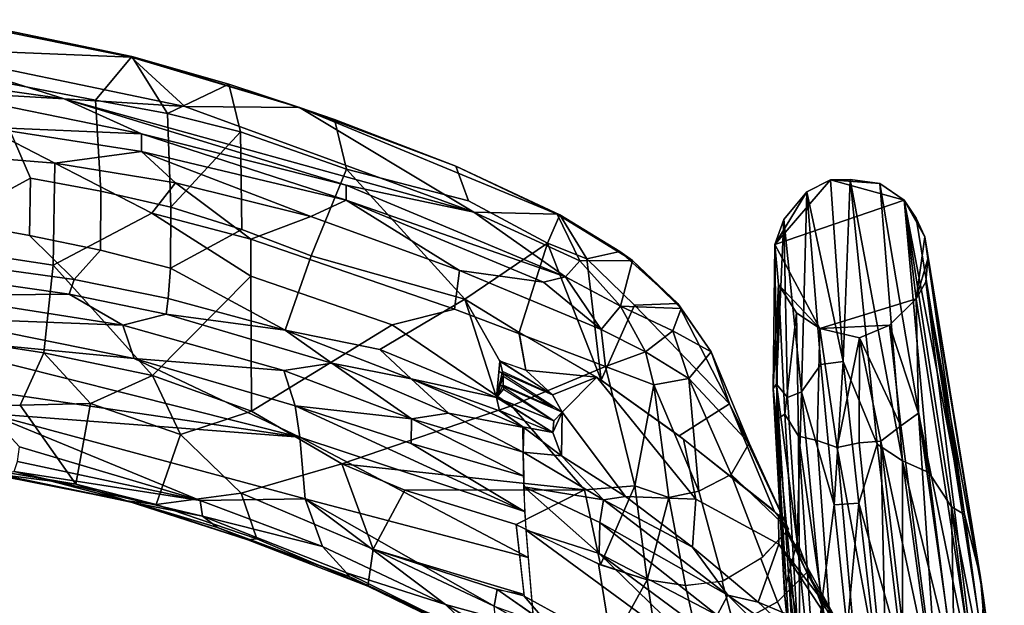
# Model space of a CAD drawing. Header units: millimetres. Extents: x 74 to 645, y -316 to 396.
# Tile 16 of 16: x 429 to 603, y 287 to 391. Entities that reach past the tile are written whole.
import ezdxf

# ---------------------------------------------------------------- set-up
doc = ezdxf.new("R2010")
doc.units = ezdxf.units.MM
doc.layers.add('Default', color=7, linetype='Continuous', true_color=0x000000)

msp = doc.modelspace()

# ---------------------------------------------------------------- linework, layer by layer
at = {"layer": 'Default', "color": 18, "true_color": 0x000000}
for points in [[(408.709, 385.743, 772.152), (449.097, 384.064, 770.508), (416.376, 390.714, 770.569)], [(416.376, 390.714, 770.569), (449.097, 384.064, 770.508), (449.171, 384.205, 768.683), (423.098, 389.656, 768.324)], [(423.098, 389.656, 768.324), (449.171, 384.205, 768.683), (442.754, 376.484, 739.57), (423.696, 380.137, 738.863)], [(384.352, 384.225, 771.67), (437.262, 376.751, 771.572), (408.709, 385.743, 772.152)], [(437.262, 376.751, 771.572), (458.547, 375.396, 772.014), (408.709, 385.743, 772.152)], [(408.709, 385.743, 772.152), (458.547, 375.396, 772.014), (449.097, 384.064, 770.508)], [(437.262, 376.751, 771.572), (384.352, 384.225, 771.67), (413.882, 378.056, 770.039)], [(442.754, 376.484, 739.57), (449.171, 384.205, 768.683), (455.514, 374.152, 742.144)], [(478.811, 375.218, 770.297), (449.171, 384.205, 768.683), (449.097, 384.064, 770.508)], [(458.547, 375.396, 772.014), (478.811, 375.218, 770.297), (449.097, 384.064, 770.508)], [(466.34, 379.287, 768.429), (455.514, 374.152, 742.144), (449.171, 384.205, 768.683)], [(478.811, 375.218, 770.297), (466.34, 379.287, 768.429), (449.171, 384.205, 768.683)], [(417.261, 355.106, 662.673), (423.696, 380.137, 738.863), (431.307, 362.672, 692.039)], [(431.307, 362.672, 692.039), (423.696, 380.137, 738.863), (442.754, 376.484, 739.57), (443.697, 360.382, 692.754)], [(423.192, 371.733, 765.374), (450.877, 370.55, 770.023), (413.882, 378.056, 770.039)], [(437.262, 376.751, 771.572), (413.882, 378.056, 770.039), (450.877, 370.55, 770.023)], [(466.34, 379.287, 768.429), (468.385, 370.911, 743.848), (455.514, 374.152, 742.144)], [(485.039, 373.043, 768.096), (466.34, 379.287, 768.429), (478.811, 375.218, 770.297)], [(485.039, 373.043, 768.096), (487.15, 364.315, 743.072), (468.385, 370.911, 743.848), (466.34, 379.287, 768.429)], [(487.1, 361.47, 771.087), (437.262, 376.751, 771.572), (450.877, 370.55, 770.023)], [(437.262, 376.751, 771.572), (487.1, 361.47, 771.087), (509.641, 356.687, 771.028)], [(437.262, 376.751, 771.572), (509.641, 356.687, 771.028), (458.547, 375.396, 772.014)], [(455.514, 374.152, 742.144), (456.093, 357.576, 693.512), (443.697, 360.382, 692.754), (442.754, 376.484, 739.57)], [(468.385, 370.911, 743.848), (456.093, 357.576, 693.512), (455.514, 374.152, 742.144)], [(478.811, 375.218, 770.297), (458.547, 375.396, 772.014), (509.641, 356.687, 771.028)], [(509.641, 356.687, 771.028), (524.389, 356.312, 768.94), (478.811, 375.218, 770.297)], [(524.389, 356.312, 768.94), (506.45, 364.802, 768.565), (478.811, 375.218, 770.297)], [(485.039, 373.043, 768.096), (478.811, 375.218, 770.297), (506.45, 364.802, 768.565)], [(508.727, 358.704, 750.925), (487.15, 364.315, 743.072), (485.039, 373.043, 768.096), (506.45, 364.802, 768.565)], [(412.902, 367.18, 755.817), (435.581, 365.338, 759.429), (423.192, 371.733, 765.374)], [(450.931, 367.439, 767.036), (423.192, 371.733, 765.374), (435.581, 365.338, 759.429)], [(423.192, 371.733, 765.374), (450.931, 367.439, 767.036), (450.877, 370.55, 770.023)], [(468.385, 370.911, 743.848), (468.625, 353.639, 693.01), (456.093, 357.576, 693.512)], [(487.15, 364.315, 743.072), (480.887, 348.975, 691.727), (468.625, 353.639, 693.01), (468.385, 370.911, 743.848)], [(450.931, 367.439, 767.036), (487.067, 358.781, 769.731), (450.877, 370.55, 770.023)], [(487.1, 361.47, 771.087), (450.877, 370.55, 770.023), (487.067, 358.781, 769.731)], [(412.823, 350.712, 725.242), (435.321, 347.344, 726.328), (435.581, 365.338, 759.429), (412.902, 367.18, 755.817)], [(450.931, 367.439, 767.036), (435.581, 365.338, 759.429), (456.932, 361.846, 762.119)], [(480.843, 355.922, 764.85), (450.931, 367.439, 767.036), (456.932, 361.846, 762.119)], [(450.931, 367.439, 767.036), (480.843, 355.922, 764.85), (487.067, 358.781, 769.731)], [(435.321, 347.344, 726.328), (452.721, 356.526, 751.523), (435.581, 365.338, 759.429)], [(435.581, 365.338, 759.429), (452.721, 356.526, 751.523), (456.932, 361.846, 762.119)], [(487.15, 364.315, 743.072), (508.061, 341.327, 700.127), (480.887, 348.975, 691.727)], [(508.727, 358.704, 750.925), (522.669, 351.236, 747.725), (508.061, 341.327, 700.127), (487.15, 364.315, 743.072)], [(524.86, 356.222, 766.928), (522.669, 351.236, 747.725), (508.727, 358.704, 750.925), (506.45, 364.802, 768.565)], [(524.389, 356.312, 768.94), (524.86, 356.222, 766.928), (506.45, 364.802, 768.565)], [(417.261, 355.106, 662.673), (431.307, 362.672, 692.039), (431.121, 352.59, 660.865)], [(443.697, 360.382, 692.754), (443.673, 349.976, 660.122), (431.121, 352.59, 660.865), (431.307, 362.672, 692.039)], [(562.857, 350.97, 0.059), (572.658, 362.394, 0.317), (585.681, 358.786, 0.116)], [(568.493, 360.291, 1.366), (572.658, 362.394, 0.317), (562.857, 350.97, 0.059)], [(574.89, 330.301, 145.039), (572.658, 362.394, 0.317), (568.493, 360.291, 1.366)], [(576.126, 362.439, 2.333), (572.658, 362.394, 0.317), (574.89, 330.301, 145.039)], [(572.658, 362.394, 0.317), (576.126, 362.439, 2.333), (581.387, 361.748, 0.949)], [(581.387, 361.748, 0.949), (585.681, 358.786, 0.116), (572.658, 362.394, 0.317)], [(574.89, 330.301, 145.039), (580.945, 315.681, 212.792), (576.126, 362.439, 2.333)], [(580.945, 315.681, 212.792), (585.42, 312.735, 223.588), (576.126, 362.439, 2.333)], [(585.42, 312.735, 223.588), (581.387, 361.748, 0.949), (576.126, 362.439, 2.333)], [(456.093, 357.576, 693.512), (456.045, 346.792, 659.4), (443.673, 349.976, 660.122), (443.697, 360.382, 692.754)], [(452.721, 356.526, 751.523), (470.238, 351.924, 753.183), (456.932, 361.846, 762.119)], [(470.238, 351.924, 753.183), (480.843, 355.922, 764.85), (456.932, 361.846, 762.119)], [(525.854, 345.256, 769.859), (487.1, 361.47, 771.087), (487.067, 358.781, 769.731)], [(487.1, 361.47, 771.087), (525.854, 345.256, 769.859), (509.641, 356.687, 771.028)], [(562.857, 350.97, 0.059), (564.429, 355.373, 2.646), (568.493, 360.291, 1.366)], [(567.578, 324.935, 149.287), (568.493, 360.291, 1.366), (564.429, 355.373, 2.646)], [(567.578, 324.935, 149.287), (570.967, 329.77, 139.987), (568.493, 360.291, 1.366)], [(570.967, 329.77, 139.987), (574.89, 330.301, 145.039), (568.493, 360.291, 1.366)], [(585.42, 312.735, 223.588), (590.055, 310.693, 223.787), (581.387, 361.748, 0.949)], [(590.055, 310.693, 223.787), (585.681, 358.786, 0.116), (581.387, 361.748, 0.949)], [(480.843, 355.922, 764.85), (507.084, 346.371, 765.037), (487.067, 358.781, 769.731)], [(507.084, 346.371, 765.037), (521.981, 344.319, 768.826), (487.067, 358.781, 769.731)], [(525.854, 345.256, 769.859), (487.067, 358.781, 769.731), (521.981, 344.319, 768.826)], [(587.844, 341.36, 0.087), (570.767, 336.131, 0.075), (562.857, 350.97, 0.059), (585.681, 358.786, 0.116)], [(585.681, 358.786, 0.116), (596.351, 303.241, 228.624), (587.842, 355.645, 2.365)], [(585.681, 358.786, 0.116), (594.051, 304.602, 237.89), (596.351, 303.241, 228.624)], [(590.055, 310.693, 223.787), (594.051, 304.602, 237.89), (585.681, 358.786, 0.116)], [(587.842, 355.645, 2.365), (589.356, 352.353, 0.86), (585.681, 358.786, 0.116)], [(585.681, 358.786, 0.116), (589.356, 352.353, 0.86), (587.844, 341.36, 0.087)], [(468.625, 353.639, 693.01), (456.045, 346.792, 659.4), (456.093, 357.576, 693.512)], [(415.075, 348.082, 643.174), (417.261, 355.106, 662.673), (431.121, 352.59, 660.865), (438.98, 344.764, 643.498)], [(452.824, 327.834, 698.226), (470.249, 345.391, 741.584), (452.721, 356.526, 751.523), (435.321, 347.344, 726.328)], [(452.721, 356.526, 751.523), (470.249, 345.391, 741.584), (470.238, 351.924, 753.183)], [(507.084, 346.371, 765.037), (480.843, 355.922, 764.85), (470.238, 351.924, 753.183), (506.235, 339.549, 754.94)], [(528.366, 348.087, 769.672), (524.389, 356.312, 768.94), (509.641, 356.687, 771.028)], [(525.854, 345.256, 769.859), (528.366, 348.087, 769.672), (509.641, 356.687, 771.028)], [(522.669, 351.236, 747.725), (524.86, 356.222, 766.928), (529.633, 348.433, 750.293)], [(524.86, 356.222, 766.928), (524.389, 356.312, 768.94), (537.693, 348.133, 766.358)], [(528.366, 348.087, 769.672), (537.693, 348.133, 766.358), (524.389, 356.312, 768.94)], [(529.633, 348.433, 750.293), (524.86, 356.222, 766.928), (535.45, 349.742, 764.912)], [(524.86, 356.222, 766.928), (537.693, 348.133, 766.358), (535.45, 349.742, 764.912)], [(562.857, 350.97, 0.059), (563.159, 326.259, 111.621), (564.429, 355.373, 2.646)], [(563.159, 326.259, 111.621), (565.049, 323.91, 138.577), (564.429, 355.373, 2.646)], [(565.049, 323.91, 138.577), (567.578, 324.935, 149.287), (564.429, 355.373, 2.646)], [(596.351, 303.241, 228.624), (589.356, 352.353, 0.86), (587.842, 355.645, 2.365)], [(468.625, 353.639, 693.01), (480.887, 348.975, 691.727), (476.29, 335.855, 645.157), (456.045, 346.792, 659.4)], [(443.673, 349.976, 660.122), (438.98, 344.764, 643.498), (431.121, 352.59, 660.865)], [(506.235, 339.549, 754.94), (470.238, 351.924, 753.183), (470.249, 345.391, 741.584), (495.194, 336.776, 743.238)], [(589.893, 348.442, 2.492), (587.844, 341.36, 0.087), (589.356, 352.353, 0.86)], [(589.356, 352.353, 0.86), (599.213, 292.075, 256.737), (599.689, 288.519, 252.227)], [(589.356, 352.353, 0.86), (599.689, 288.519, 252.227), (589.893, 348.442, 2.492)], [(596.351, 303.241, 228.624), (599.213, 292.075, 256.737), (589.356, 352.353, 0.86)], [(435.321, 347.344, 726.328), (412.823, 350.712, 725.242), (413.372, 334.94, 695.05), (433.615, 331.805, 696.095)], [(438.98, 344.764, 643.498), (443.673, 349.976, 660.122), (456.045, 346.792, 659.4), (455.591, 341.403, 644.03)], [(522.669, 351.236, 747.725), (517.629, 335.428, 696.141), (508.061, 341.327, 700.127)], [(532.166, 326.997, 696.141), (517.629, 335.428, 696.141), (522.669, 351.236, 747.725)], [(522.669, 351.236, 747.725), (529.633, 348.433, 750.293), (532.166, 326.997, 696.141)], [(563.159, 326.259, 111.621), (562.857, 350.97, 0.059), (562.536, 325.528, 95.064)], [(563.509, 343.903, 0.813), (562.536, 325.528, 95.064), (562.857, 350.97, 0.059)], [(570.767, 336.131, 0.075), (563.509, 343.903, 0.813), (562.857, 350.97, 0.059)], [(438.98, 344.764, 643.498), (438.126, 342.206, 638.435), (414.293, 345.599, 638.268), (415.075, 348.082, 643.174)], [(476.29, 335.855, 645.157), (480.887, 348.975, 691.727), (508.061, 341.327, 700.127), (493.036, 332.432, 654.578)], [(525.854, 345.256, 769.859), (535.57, 340.067, 766.724), (528.366, 348.087, 769.672)], [(537.693, 348.133, 766.358), (528.366, 348.087, 769.672), (535.57, 340.067, 766.724)], [(535.45, 349.742, 764.912), (545.684, 340.565, 758.672), (538.019, 340.223, 742.427), (529.633, 348.433, 750.293)], [(532.166, 326.997, 696.141), (529.633, 348.433, 750.293), (538.019, 340.223, 742.427)], [(537.693, 348.133, 766.358), (545.684, 340.565, 758.672), (535.45, 349.742, 764.912)], [(546.272, 339.666, 760.496), (537.693, 348.133, 766.358), (535.57, 340.067, 766.724)], [(537.693, 348.133, 766.358), (546.272, 339.666, 760.496), (545.684, 340.565, 758.672)], [(589.893, 348.442, 2.492), (589.523, 344.365, 3.441), (587.844, 341.36, 0.087)], [(599.689, 288.519, 252.227), (589.523, 344.365, 3.441), (589.893, 348.442, 2.492)], [(433.615, 331.805, 696.095), (452.824, 327.834, 698.226), (435.321, 347.344, 726.328)], [(476.29, 335.855, 645.157), (455.591, 341.403, 644.03), (456.045, 346.792, 659.4)], [(507.084, 346.371, 765.037), (506.235, 339.549, 754.94), (532.898, 329.42, 756.649), (532.174, 335.955, 764.924)], [(507.084, 346.371, 765.037), (532.174, 335.955, 764.924), (521.981, 344.319, 768.826)], [(414.305, 341.946, 633.943), (414.293, 345.599, 638.268), (438.126, 342.206, 638.435)], [(455.591, 341.403, 644.03), (455.241, 338.662, 638.726), (438.126, 342.206, 638.435), (438.98, 344.764, 643.498)], [(452.824, 327.834, 698.226), (470.355, 321.522, 697.264), (470.249, 345.391, 741.584)], [(470.355, 321.522, 697.264), (495.194, 336.776, 743.238), (470.249, 345.391, 741.584)], [(521.981, 344.319, 768.826), (532.174, 335.955, 764.924), (525.854, 345.256, 769.859)], [(532.174, 335.955, 764.924), (535.57, 340.067, 766.724), (525.854, 345.256, 769.859)], [(563.509, 343.903, 0.813), (563.14, 320.031, 102.64), (562.536, 325.528, 95.064)], [(563.14, 320.031, 102.64), (563.509, 343.903, 0.813), (564.626, 320.992, 82.609)], [(566.647, 338.869, 1.566), (564.626, 320.992, 82.609), (563.509, 343.903, 0.813)], [(570.767, 336.131, 0.075), (566.647, 338.869, 1.566), (563.509, 343.903, 0.813)], [(589.523, 344.365, 3.441), (599.122, 267.883, 299.532), (587.844, 341.36, 0.087)], [(589.523, 344.365, 3.441), (599.436, 281.716, 260.955), (599.122, 267.883, 299.532)], [(599.689, 288.519, 252.227), (599.436, 281.716, 260.955), (589.523, 344.365, 3.441)], [(414.076, 337.982, 631.345), (414.305, 341.946, 633.943), (447.611, 336.684, 634.066)], [(414.305, 341.946, 633.943), (438.126, 342.206, 638.435), (447.611, 336.684, 634.066)], [(447.611, 336.684, 634.066), (438.126, 342.206, 638.435), (455.241, 338.662, 638.726)], [(476.29, 335.855, 645.157), (455.241, 338.662, 638.726), (455.591, 341.403, 644.03)], [(508.061, 341.327, 700.127), (513.653, 323.948, 655.94), (493.036, 332.432, 654.578)], [(514.262, 330.345, 675.804), (513.653, 323.948, 655.94), (508.061, 341.327, 700.127)], [(508.061, 341.327, 700.127), (517.629, 335.428, 696.141), (518.825, 328.76, 678.069), (514.262, 330.345, 675.804)], [(583.085, 336.716, 0.745), (570.767, 336.131, 0.075), (587.844, 341.36, 0.087)], [(588.231, 321.134, 69.477), (583.085, 336.716, 0.745), (587.844, 341.36, 0.087)], [(599.122, 267.883, 299.532), (588.231, 321.134, 69.477), (587.844, 341.36, 0.087)], [(532.898, 329.42, 756.649), (506.235, 339.549, 754.94), (495.194, 336.776, 743.238), (516.313, 322.447, 733.262)], [(538.019, 340.223, 742.427), (554.822, 322.833, 729.106), (545.95, 317.174, 696.101), (532.166, 326.997, 696.141)], [(539.963, 331.988, 760.9), (535.57, 340.067, 766.724), (532.174, 335.955, 764.924)], [(546.272, 339.666, 760.496), (535.57, 340.067, 766.724), (544.783, 335.711, 760.37)], [(544.783, 335.711, 760.37), (535.57, 340.067, 766.724), (539.963, 331.988, 760.9)], [(538.019, 340.223, 742.427), (545.684, 340.565, 758.672), (554.822, 322.833, 729.106)], [(546.272, 339.666, 760.496), (544.783, 335.711, 760.37), (551.592, 332.005, 750.031)], [(551.592, 332.005, 750.031), (554.822, 322.833, 729.106), (545.684, 340.565, 758.672)], [(545.684, 340.565, 758.672), (546.272, 339.666, 760.496), (551.592, 332.005, 750.031)], [(407.123, 334.963, 630.282), (414.076, 337.982, 631.345), (449.6, 330.8, 630.875)], [(414.076, 337.982, 631.345), (447.611, 336.684, 634.066), (449.6, 330.8, 630.875)], [(447.611, 336.684, 634.066), (455.241, 338.662, 638.726), (484.523, 330.02, 639.051), (476.09, 328.68, 634.518)], [(476.29, 335.855, 645.157), (484.523, 330.02, 639.051), (455.241, 338.662, 638.726)], [(566.647, 338.869, 1.566), (567.028, 317.07, 85.258), (564.626, 320.992, 82.609)], [(570.767, 336.131, 0.075), (570.312, 316.294, 78.112), (567.028, 317.07, 85.258), (566.647, 338.869, 1.566)], [(476.09, 328.68, 634.518), (449.6, 330.8, 630.875), (447.611, 336.684, 634.066)], [(495.194, 336.776, 743.238), (470.355, 321.522, 697.264), (486.34, 312.183, 691.736), (516.313, 322.447, 733.262)], [(539.963, 331.988, 760.9), (532.174, 335.955, 764.924), (532.898, 329.42, 756.649)], [(570.767, 336.131, 0.075), (573.838, 315.066, 77.118), (570.312, 316.294, 78.112)], [(583.085, 336.716, 0.745), (577.809, 334.465, 1.783), (570.767, 336.131, 0.075)], [(573.838, 315.066, 77.118), (570.767, 336.131, 0.075), (577.809, 334.465, 1.783)], [(585.118, 318.911, 68.428), (577.809, 334.465, 1.783), (583.085, 336.716, 0.745)], [(588.231, 321.134, 69.477), (585.118, 318.911, 68.428), (583.085, 336.716, 0.745)], [(407.123, 334.963, 630.282), (478.896, 316.914, 630.587), (398.769, 328.755, 630.583)], [(407.123, 334.963, 630.282), (449.6, 330.8, 630.875), (478.896, 316.914, 630.587)], [(412.108, 322.274, 671.613), (429.433, 322.577, 677.698), (433.615, 331.805, 696.095), (413.372, 334.94, 695.05)], [(493.036, 332.432, 654.578), (498.569, 327.2, 644.355), (476.29, 335.855, 645.157)], [(498.569, 327.2, 644.355), (484.523, 330.02, 639.051), (476.29, 335.855, 645.157)], [(531.367, 327.53, 696.093), (518.857, 328.744, 678.074), (517.588, 335.467, 696.139)], [(544.783, 335.711, 760.37), (539.963, 331.988, 760.9), (547.645, 327.275, 750.802)], [(544.783, 335.711, 760.37), (547.645, 327.275, 750.802), (551.592, 332.005, 750.031)], [(573.838, 315.066, 77.118), (577.809, 334.465, 1.783), (577.746, 315.903, 71.864)], [(577.809, 334.465, 1.783), (581.59, 316.213, 72.807), (577.746, 315.903, 71.864)], [(585.118, 318.911, 68.428), (581.59, 316.213, 72.807), (577.809, 334.465, 1.783)], [(498.569, 327.2, 644.355), (493.036, 332.432, 654.578), (513.653, 323.948, 655.94)], [(433.615, 331.805, 696.095), (429.433, 322.577, 677.698), (441.865, 322.882, 683.7)], [(452.824, 327.834, 698.226), (433.615, 331.805, 696.095), (441.865, 322.882, 683.7)], [(478.896, 316.914, 630.587), (449.6, 330.8, 630.875), (478.069, 322.468, 631.219)], [(476.09, 328.68, 634.518), (478.069, 322.468, 631.219), (449.6, 330.8, 630.875)], [(539.963, 331.988, 760.9), (532.898, 329.42, 756.649), (541.433, 326.182, 753.535)], [(539.963, 331.988, 760.9), (541.433, 326.182, 753.535), (547.645, 327.275, 750.802)], [(547.645, 327.275, 750.802), (558.314, 315.839, 721.579), (551.592, 332.005, 750.031)], [(554.822, 322.833, 729.106), (551.592, 332.005, 750.031), (558.314, 315.839, 721.579)], [(476.09, 328.68, 634.518), (484.523, 330.02, 639.051), (498.631, 320.13, 634.685)], [(498.569, 327.2, 644.355), (505.134, 321.158, 639.108), (484.523, 330.02, 639.051)], [(498.631, 320.13, 634.685), (484.523, 330.02, 639.051), (505.134, 321.158, 639.108)], [(513.653, 323.948, 655.94), (514.262, 330.345, 675.804), (514.719, 328.499, 671.129)], [(518.857, 328.744, 678.074), (523.526, 324.42, 673.065), (514.245, 330.421, 675.79)], [(514.262, 330.345, 675.804), (523.535, 324.457, 673.063), (514.719, 328.499, 671.129)], [(529.224, 307.574, 717.205), (538.076, 308.294, 723.061), (532.898, 329.42, 756.649), (516.313, 322.447, 733.262)], [(541.433, 326.182, 753.535), (532.898, 329.42, 756.649), (538.076, 308.294, 723.061)], [(567.578, 324.935, 149.287), (573.338, 304.953, 248.725), (570.967, 329.77, 139.987)], [(573.338, 304.953, 248.725), (574.89, 330.301, 145.039), (570.967, 329.77, 139.987)], [(573.338, 304.953, 248.725), (577.664, 305.238, 255.021), (574.89, 330.301, 145.039)], [(574.89, 330.301, 145.039), (577.664, 305.238, 255.021), (580.945, 315.681, 212.792)], [(478.896, 316.914, 630.587), (423.861, 321.114, 631.237), (398.769, 328.755, 630.583)], [(452.824, 327.834, 698.226), (441.865, 322.882, 683.7), (457.786, 317.395, 682.019)], [(470.355, 321.522, 697.264), (452.824, 327.834, 698.226), (457.786, 317.395, 682.019)], [(498.631, 320.13, 634.685), (478.069, 322.468, 631.219), (476.09, 328.68, 634.518)], [(498.569, 327.2, 644.355), (514.169, 321.557, 650.512), (518.479, 318.646, 647.511)], [(513.653, 323.948, 655.94), (514.169, 321.557, 650.512), (498.569, 327.2, 644.355)], [(518.479, 318.646, 647.511), (505.134, 321.158, 639.108), (498.569, 327.2, 644.355)], [(514.818, 327.712, 668.862), (513.653, 323.948, 655.94), (514.719, 328.499, 671.129)], [(513.653, 323.948, 655.94), (514.818, 327.712, 668.862), (514.799, 326.116, 664.244)], [(523.526, 324.42, 673.065), (525.248, 321.307, 666.439), (513.977, 328.587, 669.956)], [(514.818, 327.712, 668.862), (523.689, 322.165, 666.453), (514.799, 326.116, 664.244)], [(531.367, 327.53, 696.093), (523.526, 324.42, 673.065), (518.857, 328.744, 678.074)], [(531.367, 327.53, 696.093), (525.248, 321.307, 666.439), (523.526, 324.42, 673.065)], [(531.367, 327.53, 696.093), (548.897, 305.98, 669.396), (536.473, 306.411, 644.564), (525.248, 321.307, 666.439)], [(531.367, 327.53, 696.093), (546.717, 316.539, 696.083), (548.897, 305.98, 669.396)], [(549.387, 307.366, 721.347), (547.645, 327.275, 750.802), (541.433, 326.182, 753.535)], [(547.645, 327.275, 750.802), (555.115, 310.282, 719.772), (558.314, 315.839, 721.579)], [(549.387, 307.366, 721.347), (555.115, 310.282, 719.772), (547.645, 327.275, 750.802)], [(513.653, 323.948, 655.94), (514.799, 326.116, 664.244), (514.87, 325.379, 662.052)], [(525.248, 321.307, 666.439), (523.783, 319.776, 659.756), (514.049, 326.298, 663.267)], [(541.433, 326.182, 753.535), (538.076, 308.294, 723.061), (544.076, 306.251, 721.026)], [(544.076, 306.251, 721.026), (549.387, 307.366, 721.347), (541.433, 326.182, 753.535)], [(564.569, 289.341, 248.273), (563.159, 326.259, 111.621), (562.536, 325.528, 95.064)], [(563.14, 320.031, 102.64), (564.569, 289.341, 248.273), (562.536, 325.528, 95.064)], [(564.569, 289.341, 248.273), (565.237, 292.62, 253.883), (563.159, 326.259, 111.621)], [(563.159, 326.259, 111.621), (566.788, 298.423, 247.662), (565.049, 323.91, 138.577)], [(563.159, 326.259, 111.621), (565.237, 292.62, 253.883), (566.788, 298.423, 247.662)], [(513.653, 323.948, 655.94), (514.87, 325.379, 662.052), (523.794, 319.806, 659.737)], [(513.653, 323.948, 655.94), (523.644, 317.759, 653.829), (514.169, 321.557, 650.512)], [(566.788, 298.423, 247.662), (567.578, 324.935, 149.287), (565.049, 323.91, 138.577)], [(571.091, 287.342, 310.631), (567.578, 324.935, 149.287), (566.788, 298.423, 247.662)], [(573.338, 304.953, 248.725), (567.578, 324.935, 149.287), (571.091, 287.342, 310.631)], [(414.041, 312.843, 654.197), (439.313, 308.628, 654.538), (429.433, 322.577, 677.698), (412.108, 322.274, 671.613)], [(439.313, 308.628, 654.538), (441.865, 322.882, 683.7), (429.433, 322.577, 677.698)], [(439.313, 308.628, 654.538), (453.514, 304.98, 654.577), (457.786, 317.395, 682.019), (441.865, 322.882, 683.7)], [(498.631, 320.13, 634.685), (498.563, 315.765, 632.072), (478.069, 322.468, 631.219)], [(478.069, 322.468, 631.219), (498.563, 315.765, 632.072), (518.592, 303.761, 631.627)], [(478.896, 316.914, 630.587), (478.069, 322.468, 631.219), (518.592, 303.761, 631.627)], [(486.34, 312.183, 691.736), (529.224, 307.574, 717.205), (516.313, 322.447, 733.262)], [(523.783, 319.776, 659.756), (523.626, 317.723, 653.83), (514.176, 323.661, 656.076)], [(545.95, 317.174, 696.101), (554.822, 322.833, 729.106), (562.705, 303.895, 696.392)], [(558.314, 315.839, 721.579), (565.253, 300.673, 696.758), (554.822, 322.833, 729.106)], [(554.822, 322.833, 729.106), (565.253, 300.673, 696.758), (562.705, 303.895, 696.392)], [(479.832, 306.002, 631.413), (461.271, 305.703, 632.876), (423.861, 321.114, 631.237)], [(479.832, 306.002, 631.413), (423.861, 321.114, 631.237), (478.896, 316.914, 630.587)], [(429.32, 315.231, 632.252), (423.861, 321.114, 631.237), (461.271, 305.703, 632.876)], [(457.786, 317.395, 682.019), (468.545, 306.983, 669.353), (486.34, 312.183, 691.736), (470.355, 321.522, 697.264)], [(498.631, 320.13, 634.685), (505.134, 321.158, 639.108), (518.378, 314.285, 639.345)], [(518.479, 318.646, 647.511), (518.378, 314.285, 639.345), (505.134, 321.158, 639.108)], [(523.626, 317.723, 653.83), (518.305, 318.71, 647.952), (514.103, 321.658, 650.552)], [(523.626, 317.723, 653.83), (523.783, 319.776, 659.756), (525.248, 321.307, 666.439)], [(525.248, 321.307, 666.439), (525.133, 313.619, 644.668), (523.626, 317.723, 653.83)], [(525.133, 313.619, 644.668), (525.248, 321.307, 666.439), (536.473, 306.411, 644.564)], [(567.256, 276.195, 265.302), (563.14, 320.031, 102.64), (564.626, 320.992, 82.609)], [(567.028, 317.07, 85.258), (567.256, 276.195, 265.302), (564.626, 320.992, 82.609)], [(588.231, 321.134, 69.477), (591.777, 268.123, 271.474), (585.118, 318.911, 68.428)], [(599.122, 267.883, 299.532), (596.317, 264.571, 297.93), (588.231, 321.134, 69.477)], [(588.231, 321.134, 69.477), (596.317, 264.571, 297.93), (591.777, 268.123, 271.474)], [(518.484, 310.045, 635.027), (498.563, 315.765, 632.072), (498.631, 320.13, 634.685)], [(498.631, 320.13, 634.685), (518.378, 314.285, 639.345), (518.484, 310.045, 635.027)], [(523.626, 317.723, 653.83), (525.133, 313.619, 644.668), (518.305, 318.71, 647.952)], [(525.133, 313.619, 644.668), (518.386, 314.267, 639.296), (518.305, 318.71, 647.952)], [(567.256, 276.195, 265.302), (565.335, 283.168, 255.001), (563.14, 320.031, 102.64)], [(563.14, 320.031, 102.64), (565.335, 283.168, 255.001), (564.569, 289.341, 248.273)], [(591.777, 268.123, 271.474), (581.59, 316.213, 72.807), (585.118, 318.911, 68.428)], [(453.514, 304.98, 654.577), (468.545, 306.983, 669.353), (457.786, 317.395, 682.019)], [(478.896, 316.914, 630.587), (518.592, 303.761, 631.627), (519.217, 295.638, 631.29)], [(519.217, 295.638, 631.29), (479.832, 306.002, 631.413), (478.896, 316.914, 630.587)], [(573.525, 271.569, 257.564), (570.166, 269.594, 278.104), (567.028, 317.07, 85.258)], [(573.525, 271.569, 257.564), (567.028, 317.07, 85.258), (570.312, 316.294, 78.112)], [(567.028, 317.07, 85.258), (570.166, 269.594, 278.104), (567.256, 276.195, 265.302)], [(428.986, 312.639, 633.916), (429.32, 315.231, 632.252), (461.271, 305.703, 632.876)], [(518.484, 310.045, 635.027), (518.592, 303.761, 631.627), (498.563, 315.765, 632.072)], [(563.569, 297.967, 681.313), (548.897, 305.98, 669.396), (546.717, 316.539, 696.083), (563.505, 303.181, 696.383)], [(555.115, 310.282, 719.772), (565.253, 300.673, 696.758), (558.314, 315.839, 721.579)], [(573.525, 271.569, 257.564), (570.312, 316.294, 78.112), (573.838, 315.066, 77.118), (577.828, 270.943, 252.746)], [(582.627, 267.711, 263.035), (573.838, 315.066, 77.118), (577.746, 315.903, 71.864)], [(582.627, 267.711, 263.035), (577.828, 270.943, 252.746), (573.838, 315.066, 77.118)], [(577.664, 305.238, 255.021), (585.429, 277.876, 372.305), (580.945, 315.681, 212.792)], [(581.59, 316.213, 72.807), (582.627, 267.711, 263.035), (577.746, 315.903, 71.864)], [(585.429, 277.876, 372.305), (585.42, 312.735, 223.588), (580.945, 315.681, 212.792)], [(581.59, 316.213, 72.807), (587.347, 267.189, 267.759), (582.627, 267.711, 263.035)], [(591.777, 268.123, 271.474), (587.347, 267.189, 267.759), (581.59, 316.213, 72.807)], [(518.468, 308.152, 633.494), (518.386, 314.267, 639.296), (532.565, 305.839, 639.118)], [(525.133, 313.619, 644.668), (532.565, 305.839, 639.118), (518.386, 314.267, 639.296)], [(536.473, 306.411, 644.564), (532.565, 305.839, 639.118), (525.133, 313.619, 644.668)], [(422.583, 310.702, 649.01), (439.313, 308.628, 654.538), (414.041, 312.843, 654.197)], [(428.417, 310.848, 636.449), (428.986, 312.639, 633.916), (461.271, 305.703, 632.876)], [(468.545, 306.983, 669.353), (491.86, 297.123, 669.46), (486.34, 312.183, 691.736)], [(491.86, 297.123, 669.46), (497.458, 307.53, 692.038), (486.34, 312.183, 691.736)], [(497.458, 307.53, 692.038), (529.224, 307.574, 717.205), (486.34, 312.183, 691.736)], [(585.42, 312.735, 223.588), (590.515, 275.198, 380.253), (594.61, 275.188, 372.831)], [(585.42, 312.735, 223.588), (594.61, 275.188, 372.831), (590.055, 310.693, 223.787)], [(585.429, 277.876, 372.305), (590.515, 275.198, 380.253), (585.42, 312.735, 223.588)], [(448.335, 305.661, 649.211), (422.583, 310.702, 649.01), (424.859, 310.467, 642.791)], [(422.583, 310.702, 649.01), (448.335, 305.661, 649.211), (439.313, 308.628, 654.538)], [(428.417, 310.848, 636.449), (450.201, 305.197, 642.118), (424.859, 310.467, 642.791)], [(448.335, 305.661, 649.211), (424.859, 310.467, 642.791), (450.201, 305.197, 642.118)], [(428.417, 310.848, 636.449), (461.677, 302.923, 636.653), (450.201, 305.197, 642.118)], [(428.417, 310.848, 636.449), (461.271, 305.703, 632.876), (461.677, 302.923, 636.653)], [(560.747, 295.774, 696.977), (555.115, 310.282, 719.772), (549.387, 307.366, 721.347), (553.695, 291.498, 697.182)], [(555.115, 310.282, 719.772), (560.747, 295.774, 696.977), (565.253, 300.673, 696.758)], [(594.61, 275.188, 372.831), (594.051, 304.602, 237.89), (590.055, 310.693, 223.787)], [(448.335, 305.661, 649.211), (453.514, 304.98, 654.577), (439.313, 308.628, 654.538)], [(518.468, 308.152, 633.494), (532.565, 305.839, 639.118), (531.893, 301.85, 634.852)], [(531.893, 301.85, 634.852), (531.806, 296.34, 631.904), (518.468, 308.152, 633.494)], [(531.806, 296.34, 631.904), (518.873, 300.485, 631.258), (518.468, 308.152, 633.494)], [(538.076, 308.294, 723.061), (529.224, 307.574, 717.205), (532.046, 294.349, 697.335)], [(538.076, 308.294, 723.061), (532.046, 294.349, 697.335), (540.283, 291.679, 697.333)], [(544.076, 306.251, 721.026), (538.076, 308.294, 723.061), (540.283, 291.679, 697.333)], [(453.514, 304.98, 654.577), (471.294, 298.93, 654.675), (468.545, 306.983, 669.353)], [(471.294, 298.93, 654.675), (490.894, 290.584, 653.618), (491.86, 297.123, 669.46), (468.545, 306.983, 669.353)], [(497.458, 307.53, 692.038), (491.86, 297.123, 669.46), (518.553, 289.079, 678.218), (517.099, 301.483, 697.369)], [(497.458, 307.53, 692.038), (517.099, 301.483, 697.369), (529.224, 307.574, 717.205)], [(529.224, 307.574, 717.205), (517.099, 301.483, 697.369), (532.046, 294.349, 697.335)], [(548.29, 297.452, 644.125), (532.565, 305.839, 639.118), (536.473, 306.411, 644.564)], [(536.473, 306.411, 644.564), (548.897, 305.98, 669.396), (548.29, 297.452, 644.125)], [(549.387, 307.366, 721.347), (544.076, 306.251, 721.026), (547.059, 290.691, 697.288), (553.695, 291.498, 697.182)], [(469.687, 298.79, 649.608), (448.335, 305.661, 649.211), (450.201, 305.197, 642.118)], [(448.335, 305.661, 649.211), (469.687, 298.79, 649.608), (471.294, 298.93, 654.675), (453.514, 304.98, 654.577)], [(461.677, 302.923, 636.653), (464.328, 300.971, 642.11), (450.201, 305.197, 642.118)], [(450.201, 305.197, 642.118), (464.328, 300.971, 642.11), (469.687, 298.79, 649.608)], [(461.271, 305.703, 632.876), (479.832, 306.002, 631.413), (482.884, 297.601, 633.098)], [(461.677, 302.923, 636.653), (461.271, 305.703, 632.876), (482.884, 297.601, 633.098)], [(520.323, 283.015, 632.039), (504.641, 287.351, 633.268), (479.832, 306.002, 631.413)], [(519.217, 295.638, 631.29), (520.323, 283.015, 632.039), (479.832, 306.002, 631.413)], [(482.884, 297.601, 633.098), (479.832, 306.002, 631.413), (504.641, 287.351, 633.268)], [(531.893, 301.85, 634.852), (532.565, 305.839, 639.118), (554.528, 289.004, 638.742)], [(548.29, 297.452, 644.125), (554.528, 289.004, 638.742), (532.565, 305.839, 639.118)], [(544.076, 306.251, 721.026), (540.283, 291.679, 697.333), (547.059, 290.691, 697.288)], [(563.569, 297.967, 681.313), (559.885, 287.739, 643.961), (548.29, 297.452, 644.125), (548.897, 305.98, 669.396)], [(571.091, 287.342, 310.631), (575.606, 282.983, 340.755), (573.338, 304.953, 248.725)], [(575.606, 282.983, 340.755), (577.664, 305.238, 255.021), (573.338, 304.953, 248.725)], [(575.606, 282.983, 340.755), (581.064, 275.886, 377.656), (577.664, 305.238, 255.021)], [(577.664, 305.238, 255.021), (581.064, 275.886, 377.656), (585.429, 277.876, 372.305)], [(594.051, 304.602, 237.89), (601.104, 268.615, 372.57), (596.351, 303.241, 228.624)], [(594.051, 304.602, 237.89), (598.351, 270.564, 379.98), (601.104, 268.615, 372.57)], [(594.61, 275.188, 372.831), (598.351, 270.564, 379.98), (594.051, 304.602, 237.89)], [(461.677, 302.923, 636.653), (487.141, 292.929, 636.843), (487.596, 292.251, 641.523), (464.328, 300.971, 642.11)], [(461.677, 302.923, 636.653), (482.884, 297.601, 633.098), (487.141, 292.929, 636.843)], [(573.336, 285.352, 674.209), (563.505, 303.181, 696.383), (568.516, 292.988, 686.051)], [(563.505, 303.181, 696.383), (565.141, 300.41, 696.721), (568.516, 292.988, 686.051)], [(563.505, 303.181, 696.383), (573.336, 285.352, 674.209), (563.569, 297.967, 681.313)], [(601.104, 268.615, 372.57), (599.213, 292.075, 256.737), (596.351, 303.241, 228.624)], [(517.109, 301.438, 697.359), (518.511, 288.825, 678.064), (533.992, 280.313, 677.22), (531.677, 294.503, 697.345)], [(552.618, 285.47, 634.438), (531.806, 296.34, 631.904), (531.893, 301.85, 634.852)], [(531.893, 301.85, 634.852), (554.528, 289.004, 638.742), (552.618, 285.47, 634.438)], [(469.687, 298.79, 649.608), (464.328, 300.971, 642.11), (487.596, 292.251, 641.523)], [(520.242, 284.028, 631.843), (518.873, 300.485, 631.258), (554.097, 274.582, 631.079)], [(518.873, 300.485, 631.258), (531.806, 296.34, 631.904), (554.097, 274.582, 631.079)], [(560.382, 295.491, 696.995), (563.326, 287.793, 686.176), (568.516, 292.988, 686.051), (565.141, 300.41, 696.721)], [(490.894, 290.584, 653.618), (471.294, 298.93, 654.675), (469.687, 298.79, 649.608)], [(469.687, 298.79, 649.608), (487.596, 292.251, 641.523), (490.894, 290.584, 653.618)], [(487.141, 292.929, 636.843), (482.884, 297.601, 633.098), (504.641, 287.351, 633.268)], [(559.885, 287.739, 643.961), (563.569, 297.967, 681.313), (574.189, 281.758, 664.201)], [(574.189, 281.758, 664.201), (563.569, 297.967, 681.313), (573.336, 285.352, 674.209)], [(565.237, 292.62, 253.883), (569.675, 269.912, 366.006), (566.788, 298.423, 247.662)], [(569.675, 269.912, 366.006), (571.091, 287.342, 310.631), (566.788, 298.423, 247.662)], [(490.894, 290.584, 653.618), (514.023, 280.361, 655.98), (513.218, 287.031, 670.006), (491.86, 297.123, 669.46)], [(491.86, 297.123, 669.46), (513.75, 289.996, 675.775), (518.553, 289.079, 678.218)], [(513.75, 289.996, 675.775), (491.86, 297.123, 669.46), (513.218, 287.031, 670.006)], [(552.618, 285.47, 634.438), (550.656, 282.375, 632.101), (531.806, 296.34, 631.904)], [(531.806, 296.34, 631.904), (550.656, 282.375, 632.101), (554.097, 274.582, 631.079)], [(559.885, 287.739, 643.961), (554.528, 289.004, 638.742), (548.29, 297.452, 644.125)], [(533.992, 280.313, 677.22), (540.283, 291.679, 697.333), (531.677, 294.503, 697.345)], [(553.543, 291.418, 697.207), (555.58, 283.614, 686.556), (563.326, 287.793, 686.176), (560.382, 295.491, 696.995)], [(487.141, 292.929, 636.843), (511.06, 281.134, 637.139), (487.596, 292.251, 641.523)], [(487.141, 292.929, 636.843), (504.641, 287.351, 633.268), (511.06, 281.134, 637.139)], [(563.326, 287.793, 686.176), (567.826, 278.089, 675.166), (573.551, 283.441, 675.132), (568.516, 292.988, 686.051)], [(567.312, 261.988, 361.033), (565.237, 292.62, 253.883), (564.569, 289.341, 248.273)], [(565.237, 292.62, 253.883), (568.212, 263.848, 372.99), (569.675, 269.912, 366.006)], [(567.312, 261.988, 361.033), (568.212, 263.848, 372.99), (565.237, 292.62, 253.883)], [(573.336, 285.352, 674.209), (568.516, 292.988, 686.051), (573.551, 283.441, 675.132)], [(487.596, 292.251, 641.523), (511.06, 281.134, 637.139), (514.116, 279.281, 650.854), (490.894, 290.584, 653.618)], [(533.992, 280.313, 677.22), (541.477, 283.761, 686.157), (540.283, 291.679, 697.333)], [(541.477, 283.761, 686.157), (548.85, 282.579, 686.157), (547.059, 290.691, 697.288), (540.283, 291.679, 697.333)], [(548.85, 282.579, 686.157), (555.58, 283.614, 686.556), (553.543, 291.418, 697.207), (547.059, 290.691, 697.288)], [(599.213, 292.075, 256.737), (602.929, 263.935, 372.79), (603.395, 260.9, 365.909)], [(599.213, 292.075, 256.737), (603.395, 260.9, 365.909), (599.689, 288.519, 252.227)], [(601.104, 268.615, 372.57), (602.929, 263.935, 372.79), (599.213, 292.075, 256.737)], [(490.894, 290.584, 653.618), (514.116, 279.281, 650.854), (514.023, 280.361, 655.98)], [(523.209, 283.447, 673.057), (513.75, 289.996, 675.775), (513.218, 287.031, 670.006)], [(513.725, 290.026, 675.787), (523.207, 283.375, 673.091), (518.511, 288.825, 678.064)], [(575.042, 268.613, 638.341), (552.618, 285.47, 634.438), (554.528, 289.004, 638.742)], [(571.767, 276.708, 644.111), (575.042, 268.613, 638.341), (554.528, 289.004, 638.742)], [(571.767, 276.708, 644.111), (554.528, 289.004, 638.742), (559.885, 287.739, 643.961)], [(565.335, 283.168, 255.001), (567.312, 261.988, 361.033), (564.569, 289.341, 248.273)], [(520.323, 283.015, 632.039), (520.089, 278.266, 633.286), (504.641, 287.351, 633.268)], [(519.756, 276.191, 637.115), (511.06, 281.134, 637.139), (504.641, 287.351, 633.268), (520.089, 278.266, 633.286)], [(518.511, 288.825, 678.064), (523.207, 283.375, 673.091), (533.992, 280.313, 677.22)], [(555.58, 283.614, 686.556), (559.547, 272.803, 674.47), (567.826, 278.089, 675.166), (563.326, 287.793, 686.176)], [(559.885, 287.739, 643.961), (574.189, 281.758, 664.201), (571.767, 276.708, 644.111)], [(574.64, 258.013, 429.68), (571.091, 287.342, 310.631), (569.675, 269.912, 366.006)], [(575.606, 282.983, 340.755), (571.091, 287.342, 310.631), (574.64, 258.013, 429.68)], [(603.395, 260.9, 365.909), (599.436, 281.716, 260.955), (599.689, 288.519, 252.227)]]:
    msp.add_3dface(points, dxfattribs=at)

doc.saveas('drawing.dxf')
